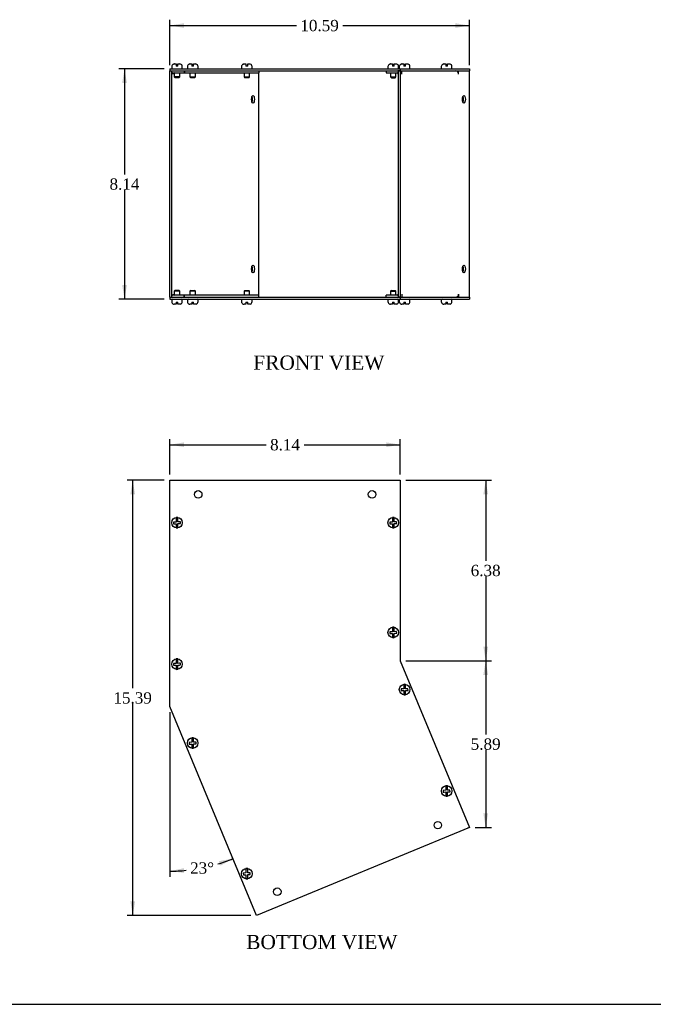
# Model space of a CAD drawing. Header units: inches. Extents: x 0.2 to 89.8, y -0.5 to 59.8.
# Tile 2 of 7: x 22.6 to 45, y 0.2 to 35. Entities that reach past the tile are written whole.
import ezdxf
from ezdxf.enums import TextEntityAlignment as Align

# ---------------------------------------------------------------- set-up
doc = ezdxf.new("R2010")
doc.units = ezdxf.units.IN
doc.header["$MEASUREMENT"] = 0
for name, color, linetype in [('COM55576-4', 7, 'Continuous'), ('COM55577-4', 7, 'Continuous'), ('COM55578-4', 7, 'Continuous'), ('Default', 7, 'Continuous'), ('SCS19491', 7, 'Continuous')]:
    doc.layers.add(name, color=color, linetype=linetype)
doc.styles.add('SEACAD_Times_New_Roman', font='times.ttf')
doc.dimstyles.new('HAMMOND_(STH_-_66x44)', dxfattribs={"dimtxt": 0.4, "dimasz": 0.5, "dimexe": 0.2, "dimexo": 0.2, "dimgap": 0.1, "dimtad": 0, "dimtih": 1, "dimtoh": 1, "dimzin": 0, "dimdsep": 46, "dimtxsty": 'SEACAD_Times_New_Roman', "dimblk1": '_SE_FILLED', "dimblk2": '_SE_FILLED', "dimsah": 1, "dimcen": 0.2, "dimadec": 0, "dimazin": 0, "dimtfac": 0.8, "dimtofl": 0, "dimtmove": 1, "dimatfit": 3, "dimfxl": 1, "dimtolj": 1, "dimtzin": 0, "dimarcsym": 0})

# ---------------------------------------------------------------- blocks, each defined once
blk = doc.blocks.new('SE2')
at = {"layer": 'COM55576-4', "color": 7, "linetype": 'Continuous'}
for p, q in [((27.942, 33.234), (36.086, 33.234)), ((27.942, 33.234), (27.942, 33.162)), ((27.942, 33.162), (36.086, 33.162)), ((36.086, 33.234), (38.528, 33.234)), ((36.086, 33.234), (36.086, 33.162)), ((36.088, 33.162), (38.528, 33.162)), ((38.528, 33.234), (38.528, 33.162)), ((27.942, 25.162), (36.086, 25.162)), ((27.942, 25.162), (27.942, 25.09)), ((27.942, 25.09), (36.086, 25.09)), ((36.086, 25.162), (36.086, 25.09)), ((36.086, 25.09), (38.528, 25.09)), ((36.088, 25.162), (38.528, 25.162)), ((38.528, 25.162), (38.528, 25.09))]:
    blk.add_line(p, q, dxfattribs=at)
at = {"layer": 'COM55577-4', "color": 7, "linetype": 'Continuous'}
for p, q in [((35.586, 33.162), (35.586, 33.09)), ((35.586, 33.09), (35.978, 33.09)), ((36.014, 33.162), (36.014, 25.162)), ((36.086, 33.162), (36.014, 33.162)), ((36.086, 33.162), (36.086, 25.162)), ((36.088, 33.162), (36.086, 33.162)), ((36.137, 33.054), (36.137, 33.162)), ((38.079, 33.156), (38.079, 33.162)), ((38.145, 33.054), (38.145, 33.162)), ((38.528, 25.162), (38.528, 33.162)), ((38.528, 33.162), (38.528, 33.162)), ((36.137, 33.054), (36.137, 33.054)), ((38.145, 33.054), (38.145, 33.054)), ((35.586, 25.162), (35.586, 25.234)), ((35.978, 25.234), (35.586, 25.234)), ((36.086, 25.162), (36.014, 25.162)), ((36.086, 25.162), (36.088, 25.162)), ((36.137, 25.27), (36.137, 25.162)), ((36.137, 25.27), (36.137, 25.27)), ((38.079, 25.168), (38.079, 25.162)), ((38.145, 25.27), (38.145, 25.27)), ((38.145, 25.27), (38.145, 25.162)), ((38.528, 25.162), (38.528, 25.162))]:
    blk.add_line(p, q, dxfattribs=at)
for centre, radius, start, end in [((35.978, 33.054), 0.108, 70.5288, 90), ((35.978, 33.054), 0.036, 0, 90), ((35.978, 25.27), 0.036, 270, 0), ((35.978, 25.27), 0.108, 270, 289.4712)]:
    blk.add_arc(centre, radius, start, end, dxfattribs=at)
for centre, major_axis, ratio, start_param, end_param in [((38.045, 33.054), (0, 0.108), 0.92388, 4.712389, 6.283185), ((36.037, 33.054), (0, -0.108), 0.92388, 1.570796, 1.595373), ((38.27, 32.162), (0, 0.133), 0.382683, 3.853754, 5.571024), ((38.27, 26.162), (0, -0.133), 0.382683, 0.712161, 2.429431), ((36.037, 25.27), (0, -0.108), 0.92388, 1.54622, 1.570796), ((38.045, 25.27), (0, 0.108), 0.92388, 3.141593, 4.712389)]:
    blk.add_ellipse(centre, major_axis=major_axis, ratio=ratio, start_param=start_param, end_param=end_param, dxfattribs=at)
for centre, major_axis in [((38.336, 32.162), (0, 0.133)), ((38.336, 26.162), (0, -0.133))]:
    blk.add_ellipse(centre, major_axis=major_axis, ratio=0.382683, dxfattribs=at)
at = {"layer": 'COM55578-4', "color": 7, "linetype": 'Continuous'}
for p, q in [((27.942, 33.162), (28.014, 33.162)), ((27.942, 25.162), (27.942, 33.162)), ((28.014, 25.162), (28.014, 33.162)), ((28.05, 33.09), (28.442, 33.09)), ((28.065, 33.054), (28.065, 33.09)), ((28.442, 33.162), (28.442, 33.09)), ((28.442, 33.09), (28.46, 33.09)), ((28.46, 33.162), (28.46, 33.09)), ((28.46, 33.09), (31.083, 33.09)), ((31.07, 33.09), (31.07, 25.234)), ((31.083, 33.162), (31.083, 33.09)), ((28.065, 33.054), (28.065, 33.054)), ((27.942, 25.162), (28.014, 25.162)), ((28.442, 25.234), (28.05, 25.234)), ((28.065, 25.27), (28.065, 25.27)), ((28.065, 25.27), (28.065, 25.234)), ((28.46, 25.234), (28.442, 25.234)), ((28.442, 25.162), (28.442, 25.234)), ((31.083, 25.234), (28.46, 25.234)), ((28.46, 25.162), (28.46, 25.234)), ((31.083, 25.162), (31.083, 25.234))]:
    blk.add_line(p, q, dxfattribs=at)
for centre, radius, start, end in [((28.05, 33.054), 0.108, 90, 109.4712), ((28.05, 33.054), 0.036, 90, 180), ((28.05, 25.27), 0.036, 180, 270), ((28.05, 25.27), 0.108, 250.5288, 270)]:
    blk.add_arc(centre, radius, start, end, dxfattribs=at)
for centre, major_axis, ratio, start_param, end_param in [((28.098, 33.054), (0, 0.036), 0.92388, 0.025121, 1.570796), ((30.812, 32.162), (0, 0.133), 0.382683, 3.853754, 5.571024), ((30.812, 26.162), (0, 0.133), 0.382683, 3.853754, 5.571024), ((28.098, 25.27), (0, 0.036), 0.92388, 1.570796, 3.116472)]:
    blk.add_ellipse(centre, major_axis=major_axis, ratio=ratio, start_param=start_param, end_param=end_param, dxfattribs=at)
for centre in [(30.879, 32.162), (30.879, 26.162)]:
    blk.add_ellipse(centre, major_axis=(0, 0.133), ratio=0.382683, dxfattribs=at)
at = {"layer": 'SCS19491', "color": 7, "linetype": 'Continuous'}
for p, q in [((28.005, 33.319), (28.005, 33.259)), ((28.069, 33.404), (28.07, 33.404)), ((28.07, 33.404), (28.102, 33.409)), ((28.102, 33.409), (28.097, 33.409)), ((28.097, 33.09), (28.097, 32.952)), ((28.102, 33.409), (28.162, 33.409)), ((28.162, 33.409), (28.162, 33.334)), ((28.222, 33.334), (28.162, 33.334)), ((28.222, 33.409), (28.284, 33.409)), ((28.222, 33.334), (28.222, 33.409)), ((28.285, 33.409), (28.284, 33.409)), ((28.287, 32.952), (28.287, 33.09)), ((28.314, 33.405), (28.311, 33.405)), ((28.38, 33.259), (28.38, 33.319)), ((28.56, 33.319), (28.56, 33.259)), ((28.624, 33.404), (28.625, 33.404)), ((28.625, 33.404), (28.657, 33.409)), ((28.657, 33.409), (28.652, 33.409)), ((28.652, 33.09), (28.652, 32.952)), ((28.657, 33.409), (28.717, 33.409)), ((28.717, 33.409), (28.717, 33.334)), ((28.777, 33.334), (28.717, 33.334)), ((28.777, 33.409), (28.839, 33.409)), ((28.777, 33.334), (28.777, 33.409)), ((28.84, 33.409), (28.839, 33.409)), ((28.842, 32.952), (28.842, 33.09)), ((28.869, 33.405), (28.866, 33.405)), ((28.935, 33.259), (28.935, 33.319)), ((30.473, 33.319), (30.473, 33.259)), ((30.537, 33.404), (30.539, 33.404)), ((30.539, 33.404), (30.571, 33.409)), ((30.571, 33.409), (30.566, 33.409)), ((30.566, 33.09), (30.566, 32.952)), ((30.571, 33.409), (30.631, 33.409)), ((30.631, 33.409), (30.631, 33.334)), ((30.691, 33.334), (30.631, 33.334)), ((30.691, 33.409), (30.753, 33.409)), ((30.691, 33.334), (30.691, 33.409)), ((30.754, 33.409), (30.753, 33.409)), ((30.756, 32.952), (30.756, 33.09)), ((30.782, 33.405), (30.78, 33.405)), ((30.848, 33.259), (30.848, 33.319)), ((35.649, 33.319), (35.649, 33.259)), ((35.713, 33.404), (35.714, 33.404)), ((35.714, 33.404), (35.746, 33.409)), ((35.746, 33.409), (35.741, 33.409)), ((35.741, 33.09), (35.741, 32.952)), ((35.746, 33.409), (35.806, 33.409)), ((35.806, 33.409), (35.806, 33.334)), ((35.866, 33.334), (35.806, 33.334)), ((35.866, 33.409), (35.928, 33.409)), ((35.866, 33.334), (35.866, 33.409)), ((35.929, 33.409), (35.928, 33.409)), ((35.931, 32.952), (35.931, 33.09)), ((35.958, 33.405), (35.955, 33.405)), ((36.024, 33.259), (36.024, 33.319)), ((36.05, 33.319), (36.05, 33.259)), ((36.115, 33.404), (36.116, 33.404)), ((36.116, 33.404), (36.148, 33.409)), ((36.148, 33.409), (36.143, 33.409)), ((36.148, 33.409), (36.208, 33.409)), ((36.208, 33.409), (36.208, 33.334)), ((36.268, 33.334), (36.208, 33.334)), ((36.268, 33.409), (36.33, 33.409)), ((36.268, 33.334), (36.268, 33.409)), ((36.331, 33.409), (36.33, 33.409)), ((36.36, 33.405), (36.357, 33.405)), ((36.425, 33.259), (36.425, 33.319)), ((37.535, 33.319), (37.535, 33.259)), ((37.599, 33.404), (37.601, 33.404)), ((37.601, 33.404), (37.633, 33.409)), ((37.633, 33.409), (37.628, 33.409)), ((37.633, 33.409), (37.693, 33.409)), ((37.693, 33.409), (37.693, 33.334)), ((37.753, 33.334), (37.693, 33.334)), ((37.753, 33.409), (37.815, 33.409)), ((37.753, 33.334), (37.753, 33.409)), ((37.816, 33.409), (37.815, 33.409)), ((37.845, 33.405), (37.842, 33.405)), ((37.91, 33.259), (37.91, 33.319)), ((28.287, 32.952), (28.097, 32.952)), ((28.097, 32.952), (28.127, 32.922)), ((28.257, 32.922), (28.127, 32.922)), ((28.257, 32.922), (28.287, 32.952)), ((28.652, 32.952), (28.842, 32.952)), ((28.652, 32.952), (28.682, 32.922)), ((28.812, 32.922), (28.682, 32.922)), ((28.812, 32.922), (28.842, 32.952)), ((30.566, 32.952), (30.756, 32.952)), ((30.566, 32.952), (30.596, 32.922)), ((30.726, 32.922), (30.596, 32.922)), ((30.726, 32.922), (30.756, 32.952)), ((35.741, 32.952), (35.931, 32.952)), ((35.741, 32.952), (35.771, 32.922)), ((35.771, 32.922), (35.901, 32.922)), ((35.901, 32.922), (35.931, 32.952)), ((28.127, 25.403), (28.097, 25.373)), ((28.287, 25.373), (28.097, 25.373)), ((28.097, 25.373), (28.097, 25.234)), ((28.257, 25.403), (28.127, 25.403)), ((28.287, 25.373), (28.257, 25.403)), ((28.287, 25.234), (28.287, 25.373)), ((28.682, 25.403), (28.652, 25.373)), ((28.842, 25.373), (28.652, 25.373)), ((28.652, 25.373), (28.652, 25.234)), ((28.682, 25.403), (28.812, 25.403)), ((28.842, 25.373), (28.812, 25.403)), ((28.842, 25.234), (28.842, 25.373)), ((30.596, 25.403), (30.566, 25.373)), ((30.756, 25.373), (30.566, 25.373)), ((30.566, 25.373), (30.566, 25.234)), ((30.596, 25.403), (30.726, 25.403)), ((30.756, 25.373), (30.726, 25.403)), ((30.756, 25.234), (30.756, 25.373)), ((35.771, 25.403), (35.741, 25.373)), ((35.741, 25.373), (35.931, 25.373)), ((35.741, 25.373), (35.741, 25.234)), ((35.771, 25.403), (35.901, 25.403)), ((35.931, 25.373), (35.901, 25.403)), ((35.931, 25.234), (35.931, 25.373)), ((28.005, 25.065), (28.005, 25.005)), ((28.068, 24.92), (28.07, 24.92)), ((28.162, 24.915), (28.097, 24.915)), ((28.162, 24.99), (28.222, 24.99)), ((28.162, 24.99), (28.162, 24.915)), ((28.222, 24.915), (28.222, 24.99)), ((28.285, 24.915), (28.222, 24.915)), ((28.311, 24.919), (28.285, 24.915)), ((28.313, 24.919), (28.311, 24.919)), ((28.38, 25.005), (28.38, 25.065)), ((28.56, 25.065), (28.56, 25.005)), ((28.623, 24.92), (28.625, 24.92)), ((28.717, 24.915), (28.652, 24.915)), ((28.717, 24.99), (28.777, 24.99)), ((28.717, 24.99), (28.717, 24.915)), ((28.777, 24.915), (28.777, 24.99)), ((28.84, 24.915), (28.777, 24.915)), ((28.866, 24.919), (28.84, 24.915)), ((28.868, 24.919), (28.866, 24.919)), ((28.935, 25.005), (28.935, 25.065)), ((30.473, 25.065), (30.473, 25.005)), ((30.537, 24.92), (30.539, 24.92)), ((30.631, 24.915), (30.566, 24.915)), ((30.631, 24.99), (30.691, 24.99)), ((30.631, 24.99), (30.631, 24.915)), ((30.691, 24.915), (30.691, 24.99)), ((30.754, 24.915), (30.691, 24.915)), ((30.78, 24.919), (30.754, 24.915)), ((30.781, 24.919), (30.78, 24.919)), ((30.848, 25.005), (30.848, 25.065)), ((35.649, 25.065), (35.649, 25.005)), ((35.712, 24.92), (35.714, 24.92)), ((35.806, 24.915), (35.741, 24.915)), ((35.806, 24.99), (35.866, 24.99)), ((35.806, 24.99), (35.806, 24.915)), ((35.866, 24.915), (35.866, 24.99)), ((35.929, 24.915), (35.866, 24.915)), ((35.955, 24.919), (35.929, 24.915)), ((35.957, 24.919), (35.955, 24.919)), ((36.024, 25.005), (36.024, 25.065)), ((36.05, 25.065), (36.05, 25.005)), ((36.114, 24.92), (36.116, 24.92)), ((36.208, 24.915), (36.143, 24.915)), ((36.208, 24.99), (36.268, 24.99)), ((36.208, 24.99), (36.208, 24.915)), ((36.268, 24.915), (36.268, 24.99)), ((36.331, 24.915), (36.268, 24.915)), ((36.357, 24.919), (36.331, 24.915)), ((36.358, 24.919), (36.357, 24.919)), ((36.425, 25.005), (36.425, 25.065)), ((37.535, 25.065), (37.535, 25.005)), ((37.599, 24.92), (37.601, 24.92)), ((37.693, 24.915), (37.628, 24.915)), ((37.693, 24.99), (37.753, 24.99)), ((37.693, 24.99), (37.693, 24.915)), ((37.753, 24.915), (37.753, 24.99)), ((37.816, 24.915), (37.753, 24.915)), ((37.842, 24.919), (37.816, 24.915)), ((37.843, 24.919), (37.842, 24.919)), ((37.91, 25.005), (37.91, 25.065))]:
    blk.add_line(p, q, dxfattribs=at)
for centre, radius, start, end in [((28.095, 33.319), 0.09, 106.8119, 180), ((28.03, 33.259), 0.025, 180, 270), ((28.097, 33.315), 0.0938, 89.9209, 107.9146), ((28.285, 33.311), 0.0981, 72.7336, 90.1206), ((28.29, 33.319), 0.09, 0, 75.0335), ((28.355, 33.259), 0.025, 270, 0), ((28.65, 33.319), 0.09, 106.8119, 180), ((28.585, 33.259), 0.025, 180, 270), ((28.652, 33.315), 0.0938, 89.9209, 107.9146), ((28.84, 33.311), 0.0981, 72.7336, 90.1206), ((28.845, 33.319), 0.09, 0, 75.0335), ((28.91, 33.259), 0.025, 270, 0), ((30.563, 33.319), 0.09, 106.8119, 180), ((30.498, 33.259), 0.025, 180, 270), ((30.565, 33.315), 0.0938, 89.9209, 107.9146), ((30.753, 33.311), 0.0981, 72.7336, 90.1206), ((30.758, 33.319), 0.09, 0, 75.0335), ((30.823, 33.259), 0.025, 270, 0), ((35.739, 33.319), 0.09, 106.8119, 180), ((35.674, 33.259), 0.025, 180, 270), ((35.741, 33.315), 0.0938, 89.9209, 107.9146), ((35.929, 33.311), 0.0981, 72.7336, 90.1206), ((35.934, 33.319), 0.09, 0, 75.0335), ((35.999, 33.259), 0.025, 270, 0), ((36.14, 33.319), 0.09, 106.8119, 180), ((36.075, 33.259), 0.025, 180, 270), ((36.143, 33.315), 0.0938, 89.9209, 107.9146), ((36.33, 33.311), 0.0981, 72.7336, 90.1206), ((36.335, 33.319), 0.09, 0, 75.0335), ((36.4, 33.259), 0.025, 270, 0), ((37.625, 33.319), 0.09, 106.8119, 180), ((37.56, 33.259), 0.025, 180, 270), ((37.628, 33.315), 0.0938, 89.9209, 107.9146), ((37.815, 33.311), 0.0981, 72.7336, 90.1206), ((37.82, 33.319), 0.09, 0, 75.0335), ((37.885, 33.259), 0.025, 270, 0), ((28.03, 25.065), 0.025, 90, 180), ((28.355, 25.065), 0.025, 0, 90), ((28.585, 25.065), 0.025, 90, 180), ((28.91, 25.065), 0.025, 0, 90), ((30.498, 25.065), 0.025, 90, 180), ((30.823, 25.065), 0.025, 0, 90), ((35.674, 25.065), 0.025, 90, 180), ((35.999, 25.065), 0.025, 0, 90), ((36.075, 25.065), 0.025, 90, 180), ((36.4, 25.065), 0.025, 0, 90), ((37.56, 25.065), 0.025, 90, 180), ((37.885, 25.065), 0.025, 0, 90), ((28.095, 25.005), 0.09, 180, 253.2208), ((28.097, 25.009), 0.0938, 252.0854, 270.0791), ((28.29, 25.005), 0.09, 284.9913, 0), ((28.65, 25.005), 0.09, 180, 253.2208), ((28.652, 25.009), 0.0938, 252.0854, 270.0791), ((28.845, 25.005), 0.09, 284.9913, 0), ((30.563, 25.005), 0.09, 180, 253.2208), ((30.565, 25.009), 0.0938, 252.0854, 270.0791), ((30.758, 25.005), 0.09, 284.9913, 0), ((35.739, 25.005), 0.09, 180, 253.2208), ((35.741, 25.009), 0.0938, 252.0854, 270.0791), ((35.934, 25.005), 0.09, 284.9913, 0), ((36.14, 25.005), 0.09, 180, 253.2208), ((36.143, 25.009), 0.0938, 252.0854, 270.0791), ((36.335, 25.005), 0.09, 284.9913, 0), ((37.625, 25.005), 0.09, 180, 253.2208), ((37.628, 25.009), 0.0938, 252.0854, 270.0791), ((37.82, 25.005), 0.09, 284.9913, 0)]:
    blk.add_arc(centre, radius, start, end, dxfattribs=at)
blk = doc.blocks.new('SE6')
at = {"layer": 'COM55576-4', "color": 7, "linetype": 'Continuous'}
for p, q in [((27.942, 18.69), (36.086, 18.69)), ((27.942, 10.69), (27.942, 18.69)), ((36.086, 18.69), (36.086, 12.31)), ((36.086, 12.31), (38.528, 6.415)), ((31.004, 3.298), (27.942, 10.69)), ((38.528, 6.415), (31.004, 3.298))]:
    blk.add_line(p, q, dxfattribs=at)
for centre in [(28.942, 18.19), (35.086, 18.19), (37.413, 6.494), (31.736, 4.143)]:
    blk.add_circle(centre, 0.133, dxfattribs=at)
at = {"layer": 'COM55577-4', "color": 7, "linetype": 'Continuous'}
for p, q in [((38.528, 6.415), (38.461, 6.387)), ((38.461, 6.387), (38.461, 6.387)), ((38.528, 6.415), (38.528, 6.415))]:
    blk.add_line(p, q, dxfattribs=at)
blk.add_arc((36.122, 12.317), 0.036, 180, 199.9776, dxfattribs=at)
at = {"layer": 'SCS19491', "color": 7, "linetype": 'Continuous'}
for p, q in [((28.097, 17.212), (28.068, 17.21)), ((28.068, 17.21), (28.07, 17.15)), ((28.07, 17.15), (28.102, 17.152)), ((28.162, 17.214), (28.097, 17.212)), ((28.102, 17.152), (28.162, 17.154)), ((28.162, 17.374), (28.162, 17.283)), ((28.162, 17.283), (28.162, 17.214)), ((28.162, 17.154), (28.162, 17.097)), ((28.162, 17.097), (28.162, 17.006)), ((28.222, 17.283), (28.222, 17.374)), ((28.222, 17.216), (28.222, 17.283)), ((28.285, 17.219), (28.222, 17.216)), ((28.222, 17.156), (28.284, 17.159)), ((28.222, 17.097), (28.222, 17.156)), ((28.222, 17.006), (28.222, 17.097)), ((28.284, 17.159), (28.314, 17.16)), ((28.311, 17.22), (28.285, 17.219)), ((28.314, 17.16), (28.311, 17.22)), ((35.741, 17.212), (35.712, 17.21)), ((35.712, 17.21), (35.714, 17.15)), ((35.714, 17.15), (35.746, 17.152)), ((35.806, 17.214), (35.741, 17.212)), ((35.746, 17.152), (35.806, 17.154)), ((35.806, 17.374), (35.806, 17.283)), ((35.806, 17.283), (35.806, 17.214)), ((35.806, 17.154), (35.806, 17.097)), ((35.806, 17.097), (35.806, 17.006)), ((35.866, 17.283), (35.866, 17.374)), ((35.866, 17.216), (35.866, 17.283)), ((35.929, 17.219), (35.866, 17.216)), ((35.866, 17.156), (35.928, 17.159)), ((35.866, 17.097), (35.866, 17.156)), ((35.866, 17.006), (35.866, 17.097)), ((35.928, 17.159), (35.958, 17.16)), ((35.955, 17.22), (35.929, 17.219)), ((35.958, 17.16), (35.955, 17.22)), ((35.741, 13.331), (35.712, 13.33)), ((35.712, 13.33), (35.714, 13.27)), ((35.714, 13.27), (35.746, 13.271)), ((35.806, 13.334), (35.741, 13.331)), ((35.746, 13.271), (35.806, 13.274)), ((35.806, 13.493), (35.806, 13.402)), ((35.806, 13.402), (35.806, 13.334)), ((35.806, 13.274), (35.806, 13.217)), ((35.866, 13.402), (35.866, 13.493)), ((35.866, 13.336), (35.866, 13.402)), ((35.929, 13.338), (35.866, 13.336)), ((35.866, 13.276), (35.928, 13.278)), ((35.866, 13.217), (35.866, 13.276)), ((35.928, 13.278), (35.958, 13.28)), ((35.955, 13.34), (35.929, 13.338)), ((35.958, 13.28), (35.955, 13.34)), ((35.806, 13.217), (35.806, 13.126)), ((35.866, 13.126), (35.866, 13.217)), ((28.097, 12.211), (28.068, 12.21)), ((28.068, 12.21), (28.07, 12.15)), ((28.162, 12.214), (28.097, 12.211)), ((28.162, 12.373), (28.162, 12.282)), ((28.162, 12.282), (28.162, 12.214)), ((28.222, 12.282), (28.222, 12.373)), ((28.222, 12.216), (28.222, 12.282)), ((28.285, 12.219), (28.222, 12.216)), ((28.311, 12.22), (28.285, 12.219)), ((28.314, 12.16), (28.311, 12.22)), ((28.07, 12.15), (28.102, 12.151)), ((28.102, 12.151), (28.162, 12.154)), ((28.162, 12.154), (28.162, 12.097)), ((28.162, 12.097), (28.162, 12.006)), ((28.222, 12.156), (28.284, 12.158)), ((28.222, 12.097), (28.222, 12.156)), ((28.222, 12.006), (28.222, 12.097)), ((28.284, 12.158), (28.314, 12.16)), ((36.143, 11.312), (36.114, 11.31)), ((36.114, 11.31), (36.116, 11.25)), ((36.116, 11.25), (36.148, 11.252)), ((36.208, 11.314), (36.143, 11.312)), ((36.148, 11.252), (36.208, 11.254)), ((36.208, 11.474), (36.208, 11.383)), ((36.208, 11.383), (36.208, 11.314)), ((36.208, 11.254), (36.208, 11.197)), ((36.208, 11.197), (36.208, 11.106)), ((36.268, 11.383), (36.268, 11.474)), ((36.268, 11.316), (36.268, 11.383)), ((36.331, 11.319), (36.268, 11.316)), ((36.268, 11.256), (36.33, 11.259)), ((36.268, 11.197), (36.268, 11.256)), ((36.268, 11.106), (36.268, 11.197)), ((36.33, 11.259), (36.36, 11.26)), ((36.357, 11.32), (36.331, 11.319)), ((36.36, 11.26), (36.357, 11.32)), ((28.652, 9.421), (28.623, 9.42)), ((28.623, 9.42), (28.625, 9.36)), ((28.717, 9.424), (28.652, 9.421)), ((28.717, 9.583), (28.717, 9.492)), ((28.717, 9.492), (28.717, 9.424)), ((28.777, 9.492), (28.777, 9.583)), ((28.777, 9.426), (28.777, 9.492)), ((28.84, 9.428), (28.777, 9.426)), ((28.866, 9.429), (28.84, 9.428)), ((28.869, 9.369), (28.866, 9.429)), ((28.625, 9.36), (28.657, 9.361)), ((28.657, 9.361), (28.717, 9.363)), ((28.717, 9.363), (28.717, 9.307)), ((28.717, 9.307), (28.717, 9.216)), ((28.777, 9.366), (28.839, 9.368)), ((28.777, 9.307), (28.777, 9.366)), ((28.777, 9.216), (28.777, 9.307)), ((28.839, 9.368), (28.869, 9.369)), ((37.628, 7.726), (37.599, 7.725)), ((37.599, 7.725), (37.601, 7.665)), ((37.601, 7.665), (37.633, 7.667)), ((37.693, 7.729), (37.628, 7.726)), ((37.633, 7.667), (37.693, 7.669)), ((37.693, 7.889), (37.693, 7.798)), ((37.693, 7.798), (37.693, 7.729)), ((37.693, 7.669), (37.693, 7.612)), ((37.753, 7.798), (37.753, 7.889)), ((37.753, 7.731), (37.753, 7.798)), ((37.816, 7.734), (37.753, 7.731)), ((37.753, 7.671), (37.815, 7.674)), ((37.753, 7.612), (37.753, 7.671)), ((37.815, 7.674), (37.845, 7.675)), ((37.842, 7.735), (37.816, 7.734)), ((37.845, 7.675), (37.842, 7.735)), ((37.693, 7.612), (37.693, 7.521)), ((37.753, 7.521), (37.753, 7.612)), ((30.631, 4.963), (30.631, 4.872)), ((30.691, 4.872), (30.691, 4.963)), ((30.566, 4.801), (30.537, 4.8)), ((30.537, 4.8), (30.539, 4.74)), ((30.539, 4.74), (30.571, 4.741)), ((30.631, 4.804), (30.566, 4.801)), ((30.571, 4.741), (30.631, 4.744)), ((30.631, 4.872), (30.631, 4.804)), ((30.631, 4.744), (30.631, 4.687)), ((30.631, 4.687), (30.631, 4.596)), ((30.691, 4.806), (30.691, 4.872)), ((30.754, 4.809), (30.691, 4.806)), ((30.691, 4.746), (30.753, 4.749)), ((30.691, 4.687), (30.691, 4.746)), ((30.691, 4.596), (30.691, 4.687)), ((30.753, 4.749), (30.782, 4.75)), ((30.78, 4.81), (30.754, 4.809)), ((30.782, 4.75), (30.78, 4.81))]:
    blk.add_line(p, q, dxfattribs=at)
for centre in [(28.192, 17.19), (35.836, 17.19), (35.836, 13.31), (28.192, 12.19), (36.238, 11.29), (28.747, 9.399), (37.723, 7.705), (30.661, 4.78)]:
    blk.add_circle(centre, 0.187, dxfattribs=at)
for centre, start, end in [((28.192, 17.19), 80.7303, 99.2697), ((35.836, 17.19), 80.7303, 99.2697), ((28.192, 17.19), 260.7303, 279.2697), ((35.836, 17.19), 260.7303, 279.2697), ((35.836, 13.31), 80.7303, 99.2697), ((35.836, 13.31), 260.7303, 279.2697), ((28.192, 12.19), 80.7303, 99.2697), ((28.192, 12.19), 260.7303, 279.2697), ((36.238, 11.29), 80.7303, 99.2697), ((36.238, 11.29), 260.7303, 279.2697), ((28.747, 9.399), 80.7303, 99.2697), ((28.747, 9.399), 260.7303, 279.2697), ((37.723, 7.705), 80.7303, 99.2697), ((37.723, 7.705), 260.7303, 279.2697), ((30.661, 4.78), 80.7303, 99.2697), ((30.661, 4.78), 260.7303, 279.2697)]:
    blk.add_arc(centre, 0.186, start, end, dxfattribs=at)
blk = doc.blocks.new('DMBLK7987')
at = {"layer": 'Default', "linetype": 'Continuous', "transparency": 16777216}
for points in [[(26.255, 32.734), (26.421, 32.734), (26.338, 33.234)], [(26.255, 25.59), (26.338, 25.09), (26.421, 25.59)]]:
    blk.add_hatch(color=7, dxfattribs=at).paths.add_polyline_path(points)
at = {"layer": 'Default', "color": 7, "linetype": 'Continuous', "transparency": 16777216}
for p, q in [((27.742, 33.234), (26.138, 33.234)), ((26.338, 33.234), (26.338, 29.502)), ((26.338, 28.962), (26.338, 25.09)), ((27.742, 25.09), (26.138, 25.09))]:
    blk.add_line(p, q, dxfattribs=at)
at = {"layer": 'Default', "color": 7, "linetype": 'Continuous', "transparency": 16777216, "style": 'SEACAD_Times_New_Roman'}
blk.add_text('8.14', height=0.4, dxfattribs=at).set_placement((25.807, 29.362), align=Align.TOP_LEFT)
blk = doc.blocks.new('_SE_FILLED')
at = {"color": 0}
blk.add_line((0, 0), (-1, 0), dxfattribs=at)
blk.add_solid([(0, 0), (-1, -0.1665), (-1, 0.1665), (0, 0)], dxfattribs=at)
blk = doc.blocks.new('DMBLK7988')
at = {"layer": 'Default', "linetype": 'Continuous', "transparency": 16777216}
for points in [[(28.442, 34.851), (27.942, 34.768), (28.442, 34.684)], [(38.028, 34.851), (38.028, 34.684), (38.528, 34.768)]]:
    blk.add_hatch(color=7, dxfattribs=at).paths.add_polyline_path(points)
at = {"layer": 'Default', "color": 7, "linetype": 'Continuous', "transparency": 16777216}
for p, q in [((27.942, 33.362), (27.942, 34.968)), ((38.528, 33.362), (38.528, 34.968)), ((27.942, 34.768), (32.412, 34.768)), ((34.057, 34.768), (38.528, 34.768))]:
    blk.add_line(p, q, dxfattribs=at)
at = {"layer": 'Default', "color": 7, "linetype": 'Continuous', "transparency": 16777216, "style": 'SEACAD_Times_New_Roman'}
blk.add_text('10.59', height=0.4, dxfattribs=at).set_placement((32.552, 34.968), align=Align.TOP_LEFT)
blk = doc.blocks.new('DMBLK7990')
at = {"layer": 'Default', "linetype": 'Continuous', "transparency": 16777216}
for points in [[(26.545, 18.19), (26.711, 18.19), (26.628, 18.69)], [(26.545, 3.798), (26.628, 3.298), (26.711, 3.798)]]:
    blk.add_hatch(color=7, dxfattribs=at).paths.add_polyline_path(points)
at = {"layer": 'Default', "color": 7, "linetype": 'Continuous', "transparency": 16777216}
for p, q in [((27.742, 18.69), (26.428, 18.69)), ((26.628, 11.334), (26.628, 18.69)), ((26.628, 3.298), (26.628, 10.794)), ((30.804, 3.298), (26.428, 3.298))]:
    blk.add_line(p, q, dxfattribs=at)
at = {"layer": 'Default', "color": 7, "linetype": 'Continuous', "transparency": 16777216, "style": 'SEACAD_Times_New_Roman'}
blk.add_text('15.39', height=0.4, dxfattribs=at).set_placement((25.945, 11.194), align=Align.TOP_LEFT)
blk = doc.blocks.new('DMBLK7991')
at = {"layer": 'Default', "linetype": 'Continuous', "transparency": 16777216}
for points in [[(39.188, 18.19), (39.104, 18.69), (39.021, 18.19)], [(39.188, 12.81), (39.021, 12.81), (39.104, 12.31)]]:
    blk.add_hatch(color=7, dxfattribs=at).paths.add_polyline_path(points)
at = {"layer": 'Default', "color": 7, "linetype": 'Continuous', "transparency": 16777216}
for p, q in [((36.286, 18.69), (39.304, 18.69)), ((39.104, 18.69), (39.104, 15.84)), ((39.104, 15.3), (39.104, 12.31)), ((36.286, 12.31), (39.304, 12.31))]:
    blk.add_line(p, q, dxfattribs=at)
at = {"layer": 'Default', "color": 7, "linetype": 'Continuous', "transparency": 16777216, "style": 'SEACAD_Times_New_Roman'}
blk.add_text('6.38', height=0.4, dxfattribs=at).set_placement((38.574, 15.7), align=Align.TOP_LEFT)
blk = doc.blocks.new('DMBLK7992')
at = {"layer": 'Default', "linetype": 'Continuous', "transparency": 16777216}
for points in [[(39.188, 11.81), (39.104, 12.31), (39.021, 11.81)], [(39.188, 6.915), (39.021, 6.915), (39.104, 6.415)]]:
    blk.add_hatch(color=7, dxfattribs=at).paths.add_polyline_path(points)
at = {"layer": 'Default', "color": 7, "linetype": 'Continuous', "transparency": 16777216}
for p, q in [((36.286, 12.31), (39.304, 12.31)), ((39.104, 12.31), (39.104, 9.702)), ((39.104, 9.162), (39.104, 6.415)), ((38.728, 6.415), (39.304, 6.415))]:
    blk.add_line(p, q, dxfattribs=at)
at = {"layer": 'Default', "color": 7, "linetype": 'Continuous', "transparency": 16777216, "style": 'SEACAD_Times_New_Roman'}
blk.add_text('5.89', height=0.4, dxfattribs=at).set_placement((38.574, 9.562), align=Align.TOP_LEFT)
blk = doc.blocks.new('DMBLK7993')
at = {"layer": 'Default', "linetype": 'Continuous', "transparency": 16777216}
for points in [[(28.442, 20.03), (27.942, 19.947), (28.442, 19.864)], [(35.586, 20.03), (35.586, 19.864), (36.086, 19.947)]]:
    blk.add_hatch(color=7, dxfattribs=at).paths.add_polyline_path(points)
at = {"layer": 'Default', "color": 7, "linetype": 'Continuous', "transparency": 16777216}
for p, q in [((27.942, 18.89), (27.942, 20.147)), ((27.942, 19.947), (31.343, 19.947)), ((32.685, 19.947), (36.086, 19.947)), ((36.086, 18.89), (36.086, 20.147))]:
    blk.add_line(p, q, dxfattribs=at)
at = {"layer": 'Default', "color": 7, "linetype": 'Continuous', "transparency": 16777216, "style": 'SEACAD_Times_New_Roman'}
blk.add_text('8.14', height=0.4, dxfattribs=at).set_placement((31.483, 20.147), align=Align.TOP_LEFT)
blk = doc.blocks.new('DMBLK8008')
at = {"layer": 'Default', "linetype": 'Continuous', "transparency": 16777216}
for points in [[(29.728, 5.063), (30.169, 5.313), (29.671, 5.22)], [(28.438, 4.974), (27.942, 4.87), (28.445, 4.808)]]:
    blk.add_hatch(color=7, dxfattribs=at).paths.add_polyline_path(points)
at = {"layer": 'Default', "color": 7, "linetype": 'Continuous', "transparency": 16777216}
blk.add_line((27.942, 10.49), (27.942, 4.67), dxfattribs=at)
for start, end in [(286.9549, 292.5), (270, 275.6564)]:
    blk.add_arc((27.942, 10.69), 5.82, start, end, dxfattribs=at)
at = {"layer": 'Default', "color": 7, "linetype": 'Continuous', "transparency": 16777216, "style": 'SEACAD_Times_New_Roman'}
blk.add_text('23°', height=0.4, dxfattribs=at).set_placement((28.656, 5.181), align=Align.TOP_LEFT)
blk = doc.blocks.new('BORDER')
at = {"layer": 'Default', "color": 7, "linetype": 'Continuous'}
blk.add_line((-41.86, 0), (0, 0), dxfattribs=at)

msp = doc.modelspace()

# ---------------------------------------------------------------- block references
at = {"layer": 'Default', "color": 7, "xscale": 2.14, "yscale": 2.14, "zscale": 2.14}
msp.add_blockref('BORDER', (89.818, 0.161), dxfattribs=at)
at = {"layer": 'Default'}
for name in ['SE2', 'SE6']:
    msp.add_blockref(name, (0, 0), dxfattribs=at)

# ---------------------------------------------------------------- texts
at = {"layer": 'Default', "color": 7, "linetype": 'Continuous', "style": 'SEACAD_Times_New_Roman'}
for s, p in [('FRONT VIEW', (30.89, 23.1)), ('BOTTOM VIEW', (30.639, 2.614))]:
    msp.add_text(s, height=0.5, dxfattribs=at).set_placement(p, align=Align.TOP_LEFT)

# ---------------------------------------------------------------- dimensions: what is measured, and where the dimension line sits
at = {"layer": 'Default', "color": 7, "linetype": 'Continuous'}
for base, p1, p2, angle, picture, middle, dimtype in [((27.942, 34.768), (27.942, 33.162), (38.528, 33.162), 0, 'DMBLK7988', (33.235, 34.768), 161), ((26.338, 33.234), (36.086, 33.234), (36.086, 25.09), 270, 'DMBLK7987', (26.338, 29.162), 161), ((27.942, 19.947), (27.942, 18.69), (36.086, 18.69), 0, 'DMBLK7993', (32.014, 19.947), 161), ((26.628, 18.69), (31.004, 3.298), (27.942, 18.69), 90, 'DMBLK7990', (26.628, 10.994), 160), ((39.104, 18.69), (36.086, 18.69), (36.086, 12.31), 270, 'DMBLK7991', (39.104, 15.5), 161), ((39.1044, 6.41459), (36.08608, 12.30955), (38.52782, 6.41459), 90, 'DMBLK7992', (39.1044, 9.36207), 160)]:
    dim = msp.add_linear_dim(base=base, p1=p1, p2=p2, angle=angle, text='\\A1;<>', dimstyle='HAMMOND_(STH_-_66x44)', override={"dimtmove": 0}, dxfattribs=at)
    dim.commit()
    dim.dimension.update_dxf_attribs({"geometry": picture, "text_midpoint": middle, "dimtype": dimtype})
dim = msp.add_angular_dim_2l(base=(29.0775, 4.9814), line1=((27.9421, 10.6896), (27.9421, 18.69)), line2=((27.9421, 10.6896), (31.0037, 3.2982)), text='\\A1;<>', dimstyle='HAMMOND_(STH_-_66x44)', override={"dimtmove": 0}, dxfattribs=at)
dim.commit()
dim.dimension.update_dxf_attribs({"geometry": 'DMBLK8008', "text_midpoint": (29.0775, 4.9814), "dimtype": 162})

doc.saveas('drawing.dxf')
